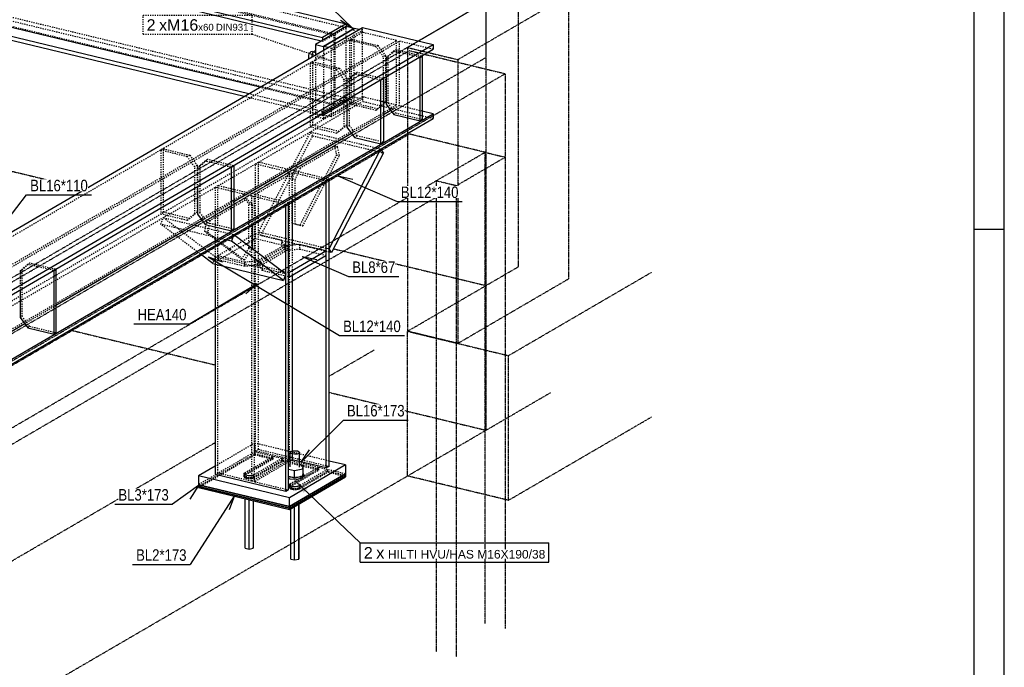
# Model space of a CAD drawing. Header units: millimetres. Extents: x 0 to 5940, y 0 to 4200.
# Tile 13 of 14: x 4299 to 5940, y 2240 to 3319. Entities that reach past the tile are written whole.
import ezdxf

# ---------------------------------------------------------------- set-up
doc = ezdxf.new("R2010")
doc.units = ezdxf.units.MM
doc.linetypes.add('DXK_LINE_DOT2', pattern=[3.9198, 1.9599, -1.9599])
doc.linetypes.add('DXK_LINE_DOT4', pattern=[0.9408, 0.4704, -0.4704])
doc.styles.add('Arial', font='ARIAL.TTF', dxfattribs={"height": 0.2})
doc.styles.add('Arial Narrow', font='ARIALN.TTF', dxfattribs={"height": 0.2})

# ---------------------------------------------------------------- blocks, each defined once
blk = doc.blocks.new('Unknown-3252056-1268')
at = {"color": 7, "linetype": 'Continuous'}
for p, q in [((5940, 0), (5940, 4200)), ((5890, 50), (5890, 4150)), ((5940, 2970), (5890, 2970))]:
    blk.add_line(p, q, dxfattribs=at)
blk = doc.blocks.new('Part-3252056-1314 - 1291')
at = {"color": 8, "linetype": 'DXK_LINE_DOT2'}
for p, q in [((4692.4, 3079.3), (4697, 3082)), ((4692.4, 2600.9), (4692.4, 3079.3)), ((4692.4, 3079.3), (4749, 3065.7)), ((4697, 2603.6), (4697, 3082)), ((4814.8, 3053.6), (4697, 3082)), ((4749, 3065.7), (4686.2, 3029.2)), ((4690.8, 3028.1), (4753.6, 3064.6)), ((4749, 2587.3), (4749, 3065.7)), ((4753.6, 3064.6), (4753.6, 3018)), ((4810.2, 3051), (4753.6, 3064.6)), ((4629.7, 3042.8), (4625.1, 3040.1)), ((4625.1, 3040.1), (4625.1, 2912.2)), ((4742.8, 3011.7), (4625.1, 3040.1)), ((4629.7, 2564.4), (4629.7, 3042.8)), ((4686.2, 3029.2), (4629.7, 3042.8)), ((4686.2, 2550.7), (4686.2, 3029.2)), ((4690.8, 2549.6), (4690.8, 3028.1)), ((4747.4, 3014.4), (4690.8, 3028.1)), ((4753.6, 2943.7), (4753.6, 2894)), ((4692.4, 2600.9), (4697, 2603.6)), ((4749, 2587.3), (4692.4, 2600.9)), ((4697, 2603.6), (4814.8, 2575.2)), ((4686.2, 2550.7), (4749, 2587.3)), ((4747.4, 2582.6), (4690.8, 2549.6)), ((4625.1, 2561.7), (4629.7, 2564.4)), ((4629.7, 2564.4), (4686.2, 2550.7)), ((4690.8, 2549.6), (4747.4, 2536))]:
    blk.add_line(p, q, dxfattribs=at)
at = {"color": 5, "linetype": 'Continuous'}
for p, q in [((4810.2, 3051), (4814.8, 3053.6)), ((4814.8, 2575.2), (4814.8, 3053.6)), ((4810.2, 2572.5), (4810.2, 3051)), ((4742.8, 3011.7), (4747.4, 3014.4)), ((4742.8, 2533.3), (4742.8, 3011.7)), ((4747.4, 2536), (4747.4, 3014.4)), ((4753.6, 3018), (4753.6, 2943.7)), ((4625.1, 2912.2), (4625.1, 2561.7)), ((4753.6, 2894), (4753.6, 2586.2)), ((4753.6, 2586.2), (4747.4, 2582.6)), ((4810.2, 2572.5), (4753.6, 2586.2)), ((4742.8, 2533.3), (4625.1, 2561.7)), ((4814.8, 2575.2), (4810.2, 2572.5)), ((4747.4, 2536), (4742.8, 2533.3))]:
    blk.add_line(p, q, dxfattribs=at)
blk = doc.blocks.new('Part-3252056-1316 - 1291')
at = {"color": 5, "linetype": 'Continuous'}
for p, q in [((2598.3, 1983.1), (4870.4, 3306.3)), ((4870.4, 3306.3), (4988.1, 3277.9)), ((2716, 1954.7), (4988.1, 3277.9)), ((2716, 1946.8), (4988.1, 3270.1)), ((4988.1, 3277.9), (4988.1, 3270.1)), ((4917.9, 3168.2), (4905.5, 3160.9)), ((4988.1, 3162.5), (4970, 3166.9)), ((2716, 1839.3), (4988.1, 3162.5)), ((2716, 1831.4), (4988.1, 3154.6)), ((4988.1, 3162.5), (4988.1, 3154.6)), ((4852.3, 3130), (4656.4, 3015.9)), ((4603.2, 2984.9), (4359.8, 2843.1)), ((4307.7, 2812.8), (3617, 2410.6))]:
    blk.add_line(p, q, dxfattribs=at)
at = {"color": 8, "linetype": 'DXK_LINE_DOT2'}
for p, q in [((2598.3, 1975.2), (4870.4, 3298.4)), ((4870.4, 3298.4), (4870.4, 3306.3)), ((4927, 3284.8), (4870.4, 3298.4)), ((2654.9, 1961.6), (4927, 3284.8)), ((2659.5, 1960.4), (4931.6, 3283.7)), ((4927, 3177.2), (4927, 3284.8)), ((4931.6, 3283.7), (4931.6, 3176.1)), ((4988.1, 3270.1), (4931.6, 3283.7)), ((4870.4, 3190.9), (2617.5, 1878.8)), ((4697, 3082), (4870.4, 3183)), ((4927, 3177.2), (4870.4, 3190.9)), ((4870.4, 3190.9), (4870.4, 3183)), ((4988.1, 3154.6), (4870.4, 3183)), ((2654.9, 1854), (4927, 3177.2)), ((4931.6, 3176.1), (4917.9, 3168.2)), ((4970, 3166.9), (4931.6, 3176.1)), ((4905.5, 3160.9), (4852.3, 3130)), ((4629.7, 3042.8), (4692.4, 3079.3)), ((2749.5, 1947.8), (4625.1, 3040.1)), ((4656.4, 3015.9), (4603.2, 2984.9)), ((4359.8, 2843.1), (4307.7, 2812.8))]:
    blk.add_line(p, q, dxfattribs=at)
blk = doc.blocks.new('Part-3252056-1317 - 1291')
at = {"color": 5, "linetype": 'Continuous'}
for p, q in [((2950.3, 3769), (4843.5, 3312.8)), ((2910.8, 3746), (4804, 3289.8)), ((4801.8, 3283.9), (2910.8, 3739.6)), ((4699.5, 3206.8), (2929.3, 3633.3)), ((4681, 3196), (2910.8, 3622.6)), ((4673.2, 3191.5), (2910.8, 3616.2)), ((4843.5, 3312.8), (4804, 3289.8)), ((4843.5, 3312.8), (4843.5, 3308.2)), ((4804, 3289.8), (4804, 3285.2))]:
    blk.add_line(p, q, dxfattribs=at)
at = {"color": 8, "linetype": 'DXK_LINE_DOT2'}
for p, q in [((2950.3, 3762.6), (4843.5, 3306.4)), ((2929.3, 3750.3), (4822.5, 3294.2)), ((2931.8, 3751.8), (4825, 3295.6)), ((2950.3, 3645.6), (4843.5, 3189.4)), ((2931.8, 3634.8), (4825, 3178.6)), ((2950.3, 3639.2), (4843.5, 3183)), ((4825, 3295.6), (4843.5, 3306.4)), ((4843.5, 3308.2), (4843.5, 3306.4)), ((4804, 3283.4), (4801.8, 3283.9)), ((4804, 3283.4), (4822.5, 3294.2)), ((4804, 3285.2), (4804, 3283.4)), ((4822.5, 3294.2), (4822.5, 3177.1)), ((4825, 3178.6), (4825, 3295.6)), ((4822.5, 3177.1), (4699.5, 3206.8)), ((4804, 3160), (4673.2, 3191.5)), ((4804, 3166.4), (4681, 3196)), ((4804, 3160), (4843.5, 3183)), ((4843.5, 3189.4), (4825, 3178.6)), ((4843.5, 3183), (4843.5, 3189.4)), ((4804, 3166.4), (4822.5, 3177.1)), ((4804, 3160), (4804, 3166.4))]:
    blk.add_line(p, q, dxfattribs=at)
blk = doc.blocks.new('Part-3252056-1349 - 1291')
at = {"color": 8, "linetype": 'DXK_LINE_DOT2'}
for p, q in [((4312.6, 2911.9), (4300, 2901)), ((4303.2, 2902.9), (4315.9, 2913.8)), ((4312.6, 2911.9), (4315.9, 2913.8)), ((4355.4, 2901.6), (4312.6, 2911.9)), ((4358.7, 2903.5), (4315.9, 2913.8)), ((4300, 2901), (4303.2, 2902.9)), ((4300, 2901), (4300, 2869.3)), ((4303.2, 2825), (4303.2, 2902.9)), ((4300, 2823.1), (4303.2, 2825)), ((4315.9, 2808.1), (4303.2, 2825)), ((4312.6, 2806.2), (4315.9, 2808.1)), ((4359.8, 2797.5), (4315.9, 2808.1))]:
    blk.add_line(p, q, dxfattribs=at)
at = {"color": 5, "linetype": 'Continuous'}
for p, q in [((4356.5, 2901.3), (4355.4, 2901.6)), ((4356.5, 2901.3), (4359.8, 2903.2)), ((4356.5, 2795.6), (4356.5, 2901.3)), ((4359.8, 2903.2), (4358.7, 2903.5)), ((4359.8, 2903.2), (4359.8, 2797.5)), ((4300, 2869.3), (4300, 2823.1)), ((4300, 2823.1), (4312.6, 2806.2)), ((4312.6, 2806.2), (4356.5, 2795.6)), ((4356.5, 2795.6), (4359.8, 2797.5))]:
    blk.add_line(p, q, dxfattribs=at)
blk = doc.blocks.new('Part-3252056-1395 - 1291')
at = {"color": 5, "linetype": 'Continuous'}
for p, q in [((4856.9, 3304.9), (4805.5, 3275)), ((4864.8, 3303), (4856.9, 3304.9)), ((4805.5, 3275), (4805.5, 3268.5)), ((4813.4, 3273.1), (4805.5, 3275))]:
    blk.add_line(p, q, dxfattribs=at)
at = {"color": 8, "linetype": 'DXK_LINE_DOT2'}
for p, q in [((4819, 3271.7), (4870.4, 3301.7)), ((4856.9, 3190.9), (4856.9, 3304.9)), ((4870.4, 3301.7), (4864.8, 3303)), ((4870.4, 3190.9), (4870.4, 3298.4)), ((4805.5, 3268.5), (4805.5, 3160.9)), ((4819, 3271.7), (4813.4, 3273.1)), ((4819, 3157.7), (4819, 3271.7)), ((4805.5, 3160.9), (4856.9, 3190.9)), ((4870.4, 3187.6), (4819, 3157.7)), ((4856.9, 3190.9), (4870.4, 3187.6)), ((4819, 3157.7), (4805.5, 3160.9))]:
    blk.add_line(p, q, dxfattribs=at)
blk = doc.blocks.new('Part-3252056-1396 - 1291')
at = {"color": 8, "linetype": 'DXK_LINE_DOT2'}
for p, q in [((4852.3, 3286.9), (4849, 3285.1)), ((4849, 3285.1), (4849, 3179.4)), ((4893, 3274.5), (4849, 3285.1)), ((4852.3, 3181.2), (4852.3, 3286.9)), ((4852.3, 3286.9), (4896.2, 3276.4)), ((4896.2, 3276.4), (4893, 3274.5)), ((4905.6, 3257.5), (4893, 3274.5)), ((4896.2, 3276.4), (4908.8, 3259.4)), ((4908.8, 3259.4), (4905.6, 3257.5)), ((4905.6, 3179.6), (4905.6, 3257.5)), ((4908.8, 3259.4), (4908.8, 3181.5)), ((4852.3, 3181.2), (4849, 3179.4)), ((4849, 3179.4), (4893, 3168.8)), ((4896.2, 3170.7), (4852.3, 3181.2)), ((4893, 3168.8), (4905.6, 3179.6)), ((4896.2, 3170.7), (4893, 3168.8)), ((4908.8, 3181.5), (4896.2, 3170.7)), ((4908.8, 3181.5), (4905.6, 3179.6))]:
    blk.add_line(p, q, dxfattribs=at)
blk = doc.blocks.new('Part-3252056-1397 - 1291')
at = {"color": 8, "linetype": 'DXK_LINE_DOT2'}
for p, q in [((4922.8, 3267.3), (4910.2, 3256.4)), ((4913.5, 3258.3), (4926.1, 3269.2)), ((4922.8, 3267.3), (4926.1, 3269.2)), ((4965.6, 3257), (4922.8, 3267.3)), ((4968.9, 3258.8), (4926.1, 3269.2)), ((4910.2, 3256.4), (4913.5, 3258.3)), ((4910.2, 3256.4), (4910.2, 3224.7)), ((4913.5, 3180.4), (4913.5, 3258.3)), ((4910.2, 3178.5), (4913.5, 3180.4)), ((4926.1, 3163.5), (4913.5, 3180.4)), ((4922.8, 3161.6), (4926.1, 3163.5)), ((4970, 3152.9), (4926.1, 3163.5))]:
    blk.add_line(p, q, dxfattribs=at)
at = {"color": 5, "linetype": 'Continuous'}
for p, q in [((4966.8, 3256.7), (4965.6, 3257)), ((4966.8, 3256.7), (4970, 3258.6)), ((4966.8, 3151), (4966.8, 3256.7)), ((4970, 3258.6), (4968.9, 3258.8)), ((4970, 3258.6), (4970, 3152.9)), ((4910.2, 3224.7), (4910.2, 3178.5)), ((4910.2, 3178.5), (4922.8, 3161.6)), ((4922.8, 3161.6), (4966.8, 3151)), ((4966.8, 3151), (4970, 3152.9))]:
    blk.add_line(p, q, dxfattribs=at)
blk = doc.blocks.new('Part-3252056-1398 - 1291')
at = {"color": 5, "linetype": 'Continuous'}
for p, q in [((4843.5, 3308.2), (4792.1, 3278.2)), ((4805.5, 3275), (4856.9, 3304.9)), ((4856.9, 3304.9), (4843.5, 3308.2)), ((4792.1, 3278.2), (4792.1, 3260.7)), ((4792.1, 3278.2), (4805.5, 3275)), ((4805.5, 3275), (4805.5, 3268.5))]:
    blk.add_line(p, q, dxfattribs=at)
at = {"color": 8, "linetype": 'DXK_LINE_DOT2'}
for p, q in [((4843.5, 3189.4), (4843.5, 3306.4)), ((4792.1, 3260.7), (4792.1, 3157.7)), ((4792.1, 3157.7), (4843.5, 3187.6)), ((4856.9, 3184.4), (4805.5, 3154.5)), ((4843.5, 3187.6), (4856.9, 3184.4)), ((4856.9, 3184.4), (4856.9, 3190.9)), ((4805.5, 3154.5), (4792.1, 3157.7)), ((4805.5, 3160.9), (4805.5, 3154.5))]:
    blk.add_line(p, q, dxfattribs=at)
blk = doc.blocks.new('Bolt-3252056-1399 - 1291')
at = {"color": 7, "linetype": 'Continuous'}
for p, q in [((4784.6, 3266.1), (4782.4, 3263.9)), ((4786.7, 3266.4), (4784.6, 3266.1)), ((4786, 3257.1), (4788.4, 3265.8)), ((4786.7, 3266.4), (4788.6, 3266)), ((4788.4, 3265.8), (4792.1, 3268)), ((4788.4, 3265.8), (4792.1, 3265)), ((4780.8, 3260.2), (4780.3, 3256.2)), ((4780.3, 3256.2), (4780.6, 3254)), ((4782.4, 3263.9), (4780.8, 3260.2))]:
    blk.add_line(p, q, dxfattribs=at)
blk = doc.blocks.new('Part-3252056-1411 - 1291')
at = {"color": 8, "linetype": 'DXK_LINE_DOT2'}
for p, q in [((4691, 2613.9), (4625.1, 2575.5)), ((4691, 2599.1), (4691, 2613.9)), ((4814.8, 2584.1), (4691, 2613.9)), ((4691, 2599.1), (4597.4, 2544.6)), ((4842.4, 2562.6), (4691, 2599.1))]:
    blk.add_line(p, q, dxfattribs=at)
at = {"color": 5, "linetype": 'Continuous'}
for p, q in [((4842.4, 2577.5), (4748.8, 2523)), ((4842.4, 2577.5), (4814.8, 2584.1)), ((4842.4, 2577.5), (4842.4, 2562.6)), ((4625.1, 2575.5), (4597.4, 2559.4)), ((4842.4, 2562.6), (4748.8, 2508.1)), ((4597.4, 2559.4), (4597.4, 2544.6)), ((4748.8, 2523), (4597.4, 2559.4)), ((4597.4, 2544.6), (4748.8, 2508.1)), ((4748.8, 2508.1), (4748.8, 2523))]:
    blk.add_line(p, q, dxfattribs=at)
blk = doc.blocks.new('Part-3252056-1412 - 1291')
at = {"color": 8, "linetype": 'DXK_LINE_DOT2'}
for p, q in [((4597.4, 2541.8), (4691, 2596.3)), ((4691, 2596.3), (4691, 2599.1)), ((4691, 2596.3), (4721.3, 2589)), ((4674.5, 2564.6), (4721.3, 2591.8)), ((4721.3, 2589), (4674.5, 2561.8)), ((4736.4, 2588.2), (4689.6, 2560.9)), ((4689.6, 2558.1), (4736.4, 2585.4)), ((4721.3, 2591.8), (4721.3, 2589)), ((4736.4, 2585.4), (4736.4, 2588.2)), ((4797, 2570.8), (4736.4, 2585.4)), ((4673.1, 2562.5), (4673.4, 2563.6)), ((4673.1, 2559.8), (4673.1, 2562.5)), ((4673.7, 2561.5), (4673.1, 2562.5)), ((4673.4, 2560.8), (4673.1, 2559.8)), ((4673.1, 2559.8), (4673.7, 2558.7)), ((4673.4, 2563.6), (4674.5, 2564.6)), ((4674.5, 2561.8), (4673.4, 2560.8)), ((4675.1, 2560.6), (4673.7, 2561.5)), ((4674.5, 2561.8), (4674.5, 2564.6)), ((4677.2, 2559.9), (4675.1, 2560.6)), ((4677.2, 2557.1), (4677.2, 2559.9)), ((4679.8, 2559.5), (4677.2, 2559.9)), ((4685.3, 2559.6), (4682.6, 2559.4)), ((4687.8, 2560.1), (4685.3, 2559.6)), ((4689.6, 2560.9), (4687.8, 2560.1)), ((4689.6, 2558.1), (4689.6, 2560.9)), ((4750.2, 2546.3), (4797, 2573.6)), ((4750.2, 2543.5), (4797, 2570.8)), ((4812.1, 2569.9), (4765.3, 2542.7)), ((4765.3, 2539.9), (4812.1, 2567.1)), ((4797, 2573.6), (4797, 2570.8)), ((4812.1, 2567.1), (4812.1, 2569.9)), ((4842.4, 2559.9), (4812.1, 2567.1)), ((4673.7, 2558.7), (4675.1, 2557.8)), ((4675.1, 2557.8), (4677.2, 2557.1)), ((4677.2, 2557.1), (4679.8, 2556.7)), ((4682.6, 2559.4), (4679.8, 2559.5)), ((4679.8, 2556.7), (4682.6, 2556.6)), ((4682.6, 2556.6), (4685.3, 2556.8)), ((4685.3, 2556.8), (4687.8, 2557.3)), ((4687.8, 2557.3), (4689.6, 2558.1)), ((4748.8, 2544.3), (4749.1, 2545.4)), ((4748.8, 2541.5), (4748.8, 2544.3)), ((4749.4, 2543.3), (4748.8, 2544.3)), ((4749.1, 2545.4), (4750.2, 2546.3)), ((4750.2, 2543.5), (4749.1, 2542.6)), ((4750.8, 2542.4), (4749.4, 2543.3)), ((4750.2, 2543.5), (4750.2, 2546.3)), ((4749.1, 2542.6), (4748.8, 2541.5)), ((4748.8, 2541.5), (4749.4, 2540.5)), ((4749.4, 2540.5), (4750.8, 2539.6)), ((4752.9, 2541.7), (4750.8, 2542.4)), ((4750.8, 2539.6), (4752.9, 2538.9)), ((4752.9, 2538.9), (4752.9, 2541.7)), ((4755.5, 2541.2), (4752.9, 2541.7)), ((4752.9, 2538.9), (4755.5, 2538.5)), ((4758.3, 2541.1), (4755.5, 2541.2)), ((4755.5, 2538.5), (4758.3, 2538.4)), ((4761, 2541.4), (4758.3, 2541.1)), ((4758.3, 2538.4), (4761, 2538.6)), ((4763.4, 2541.9), (4761, 2541.4)), ((4761, 2538.6), (4763.4, 2539.1)), ((4765.3, 2542.7), (4763.4, 2541.9)), ((4763.4, 2539.1), (4765.3, 2539.9)), ((4765.3, 2539.9), (4765.3, 2542.7))]:
    blk.add_line(p, q, dxfattribs=at)
at = {"color": 5, "linetype": 'Continuous'}
for p, q in [((4748.8, 2508.1), (4842.4, 2562.6)), ((4748.8, 2505.3), (4842.4, 2559.9)), ((4842.4, 2562.6), (4842.4, 2559.9)), ((4748.8, 2508.1), (4597.4, 2544.6)), ((4597.4, 2544.6), (4597.4, 2541.8)), ((4597.4, 2541.8), (4748.8, 2505.3)), ((4748.8, 2505.3), (4748.8, 2508.1))]:
    blk.add_line(p, q, dxfattribs=at)
blk = doc.blocks.new('Part-3252056-1413 - 1291')
at = {"color": 8, "linetype": 'DXK_LINE_DOT2'}
for p, q in [((4597.4, 2540), (4691, 2594.5)), ((4691, 2594.5), (4691, 2596.3)), ((4691, 2594.5), (4721.3, 2587.2)), ((4721.3, 2587.2), (4674.5, 2559.9)), ((4689.6, 2556.3), (4736.4, 2583.5)), ((4721.3, 2589), (4721.3, 2587.2)), ((4736.4, 2583.5), (4736.4, 2585.4)), ((4797, 2568.9), (4736.4, 2583.5)), ((4673.1, 2557.9), (4673.1, 2559.8)), ((4674.5, 2559.9), (4673.4, 2559)), ((4674.5, 2559.9), (4674.5, 2561.8)), ((4750.2, 2541.7), (4797, 2568.9)), ((4765.3, 2538), (4812.1, 2565.3)), ((4797, 2570.8), (4797, 2568.9)), ((4812.1, 2565.3), (4812.1, 2567.1)), ((4842.4, 2558), (4812.1, 2565.3)), ((4673.4, 2559), (4673.1, 2557.9)), ((4673.1, 2557.9), (4673.7, 2556.9)), ((4673.7, 2556.9), (4675.1, 2556)), ((4675.1, 2556), (4677.2, 2555.3)), ((4677.2, 2555.3), (4677.2, 2557.1)), ((4677.2, 2555.3), (4679.8, 2554.8)), ((4679.8, 2554.8), (4682.6, 2554.7)), ((4682.6, 2554.7), (4685.3, 2555)), ((4685.3, 2555), (4687.8, 2555.5)), ((4687.8, 2555.5), (4689.6, 2556.3)), ((4689.6, 2556.3), (4689.6, 2558.1)), ((4750.2, 2541.7), (4750.2, 2543.5)), ((4748.8, 2539.7), (4748.8, 2541.5)), ((4749.1, 2540.7), (4748.8, 2539.7)), ((4748.8, 2539.7), (4749.4, 2538.6)), ((4750.2, 2541.7), (4749.1, 2540.7)), ((4749.4, 2538.6), (4750.8, 2537.7)), ((4750.8, 2537.7), (4752.9, 2537)), ((4752.9, 2537), (4752.9, 2538.9)), ((4752.9, 2537), (4755.5, 2536.6)), ((4755.5, 2536.6), (4758.3, 2536.5)), ((4758.3, 2536.5), (4761, 2536.7)), ((4761, 2536.7), (4763.4, 2537.3)), ((4763.4, 2537.3), (4765.3, 2538)), ((4765.3, 2538), (4765.3, 2539.9))]:
    blk.add_line(p, q, dxfattribs=at)
at = {"color": 5, "linetype": 'Continuous'}
for p, q in [((4748.8, 2505.3), (4842.4, 2559.9)), ((4842.4, 2559.9), (4842.4, 2558)), ((4748.8, 2503.5), (4842.4, 2558)), ((4748.8, 2505.3), (4597.4, 2541.8)), ((4597.4, 2541.8), (4597.4, 2540)), ((4597.4, 2540), (4748.8, 2503.5)), ((4748.8, 2503.5), (4748.8, 2505.3))]:
    blk.add_line(p, q, dxfattribs=at)
blk = doc.blocks.new('Bolt-3252056-1414 - 1291')
at = {"color": 7, "linetype": 'Continuous'}
for p, q in [((4749.8, 2598.4), (4751, 2599.9)), ((4750.6, 2596.9), (4749.8, 2598.4)), ((4749.8, 2574.3), (4749.8, 2598.4)), ((4753.4, 2595.8), (4750.6, 2596.9)), ((4751, 2599.9), (4754.1, 2600.9)), ((4757.4, 2595.3), (4753.4, 2595.8)), ((4754.1, 2600.9), (4758.1, 2601.3)), ((4761.4, 2595.6), (4757.4, 2595.3)), ((4758.1, 2601.3), (4762.1, 2600.8)), ((4764.5, 2596.7), (4761.4, 2595.6)), ((4762.1, 2600.8), (4764.9, 2599.6)), ((4765.7, 2598.1), (4764.5, 2596.7)), ((4764.9, 2599.6), (4765.7, 2598.1)), ((4765.7, 2574), (4765.7, 2598.1)), ((4747.4, 2577.9), (4749.8, 2578.3)), ((4771.6, 2576.8), (4765.7, 2578.3)), ((4770.9, 2571), (4771.6, 2576.8)), ((4771.6, 2564.8), (4771.6, 2576.8)), ((4747.4, 2570.7), (4757, 2568.3)), ((4757, 2568.3), (4770.9, 2571)), ((4757, 2556.3), (4757, 2568.3)), ((4770.9, 2571), (4770.9, 2559)), ((4770.9, 2559), (4771.6, 2564.8)), ((4771, 2559.8), (4772.7, 2561.8)), ((4772.7, 2561.8), (4771.5, 2564)), ((4772.7, 2559.1), (4772.7, 2561.8)), ((4747.4, 2558.6), (4757, 2556.3)), ((4749.6, 2557.4), (4747.4, 2558.3)), ((4747.4, 2555.5), (4749.6, 2554.6)), ((4755.2, 2556.7), (4749.6, 2557.4)), ((4749.6, 2554.6), (4757, 2553.7)), ((4757, 2556.3), (4770.9, 2559)), ((4757, 2553.7), (4764.6, 2554.3)), ((4764.6, 2557.1), (4759, 2556.7)), ((4768.9, 2558.6), (4764.6, 2557.1)), ((4764.6, 2554.3), (4770.4, 2556.3)), ((4770.4, 2556.3), (4772.7, 2559.1)), ((4675.2, 2439), (4675.2, 2521.2)), ((4681.7, 2437.5), (4681.7, 2519.7)), ((4688.6, 2518), (4688.6, 2438.8)), ((4688.9, 2441.7), (4688.9, 2517.9)), ((4764.3, 2512.5), (4764.3, 2420.5)), ((4764.6, 2423.4), (4764.6, 2512.7)), ((4750.9, 2420.8), (4750.9, 2504.7)), ((4757.4, 2419.2), (4757.4, 2508.5)), ((4675.2, 2439), (4681.7, 2437.5)), ((4681.7, 2437.5), (4688.6, 2438.8)), ((4688.6, 2438.8), (4688.9, 2441.7)), ((4750.9, 2420.8), (4757.4, 2419.2)), ((4757.4, 2419.2), (4764.3, 2420.5)), ((4764.3, 2420.5), (4764.6, 2423.4))]:
    blk.add_line(p, q, dxfattribs=at)
blk = doc.blocks.new('Part-3252056-1420 - 1291')
at = {"color": 8, "linetype": 'DXK_LINE_DOT2'}
for p, q in [((4611.1, 2985.6), (4673.3, 3021.8)), ((4678.3, 3020.6), (4616.1, 2984.4)), ((4678.3, 3020.6), (4673.3, 3021.8)), ((4673.3, 3021.8), (4681.4, 3012.6)), ((4686.5, 3011.4), (4678.3, 3020.6)), ((4681.4, 3012.6), (4686.5, 3011.4)), ((4681.4, 2938.5), (4681.4, 3012.6)), ((4686.5, 3011.4), (4686.5, 2978.9)), ((4607.6, 2966.5), (4611.1, 2985.6)), ((4616.1, 2984.4), (4611.1, 2985.6)), ((4616.1, 2984.4), (4612.7, 2965.2)), ((4612.7, 2965.2), (4607.6, 2966.5)), ((4668.6, 2920.3), (4607.6, 2966.5)), ((4612.7, 2965.2), (4673.7, 2919.1)), ((4681.4, 2938.5), (4668.6, 2920.3)), ((4673.7, 2919.1), (4686.5, 2937.2)), ((4686.5, 2937.2), (4681.4, 2938.5)), ((4686.5, 2938.5), (4686.5, 2937.2)), ((4673.7, 2919.1), (4668.6, 2920.3))]:
    blk.add_line(p, q, dxfattribs=at)
at = {"color": 5, "linetype": 'Continuous'}
blk.add_line((4686.5, 2978.9), (4686.5, 2938.5), dxfattribs=at)
blk = doc.blocks.new('Part-3252056-1421 - 1291')
at = {"color": 8, "linetype": 'DXK_LINE_DOT2'}
for p, q in [((4534.5, 2978.6), (4538.5, 2989.7)), ((4625.1, 2924.2), (4538.5, 2989.7)), ((4538.5, 2989.7), (4656.3, 2961.3)), ((4600.4, 2928.8), (4534.5, 2978.6)), ((4641.6, 2952.8), (4534.5, 2978.6)), ((4625.1, 2924.2), (4621.1, 2913.1)), ((4742.8, 2895.8), (4625.1, 2924.2))]:
    blk.add_line(p, q, dxfattribs=at)
at = {"color": 5, "linetype": 'Continuous'}
for p, q in [((4656.3, 2961.3), (4652.3, 2950.2)), ((4656.3, 2961.3), (4742.8, 2895.8)), ((4652.3, 2950.2), (4641.6, 2952.8)), ((4738.8, 2884.7), (4652.3, 2950.2)), ((4621.1, 2913.1), (4600.4, 2928.8)), ((4621.1, 2913.1), (4738.8, 2884.7)), ((4742.8, 2895.8), (4738.8, 2884.7))]:
    blk.add_line(p, q, dxfattribs=at)
blk = doc.blocks.new('Part-3252056-1428 - 1291')
at = {"color": 8, "linetype": 'DXK_LINE_DOT2'}
for p, q in [((4761.5, 3073.2), (4823.7, 3109.4)), ((4828.7, 3108.2), (4766.5, 3072)), ((4823.7, 3109.4), (4827.1, 3094.3)), ((4823.7, 3109.4), (4828.7, 3108.2)), ((4832.2, 3093.1), (4828.7, 3108.2)), ((4827.1, 3094.3), (4766.1, 2977.1)), ((4771.2, 2975.9), (4832.2, 3093.1)), ((4827.1, 3094.3), (4832.2, 3093.1)), ((4753.4, 3054.5), (4761.5, 3073.2)), ((4766.5, 3072), (4758.4, 3053.3)), ((4761.5, 3073.2), (4766.5, 3072)), ((4753.4, 2980.4), (4753.4, 3054.5)), ((4753.4, 3054.5), (4758.4, 3053.3)), ((4758.4, 2979.1), (4758.4, 3053.3)), ((4753.4, 2980.4), (4753.6, 2980.3)), ((4753.4, 2980.4), (4753.6, 2980.3)), ((4753.6, 2980.3), (4766.1, 2977.1)), ((4753.6, 2980.3), (4758.4, 2979.1)), ((4758.4, 2979.1), (4771.2, 2975.9)), ((4766.1, 2977.1), (4771.2, 2975.9))]:
    blk.add_line(p, q, dxfattribs=at)
blk = doc.blocks.new('Part-3252056-1429 - 1291')
at = {"color": 8, "linetype": 'DXK_LINE_DOT2'}
for p, q in [((4783.6, 3132.4), (4697, 2966.1)), ((4701, 2959.7), (4787.6, 3126)), ((4787.6, 3126), (4783.6, 3132.4)), ((4783.6, 3132.4), (4901.3, 3104.1)), ((4787.6, 3126), (4905.3, 3097.6)), ((4701, 2959.7), (4697, 2966.1)), ((4697, 2966.1), (4814.8, 2937.7)), ((4814.8, 2932.3), (4701, 2959.7))]:
    blk.add_line(p, q, dxfattribs=at)
at = {"color": 5, "linetype": 'Continuous'}
for p, q in [((4814.8, 2937.7), (4901.3, 3104.1)), ((4905.3, 3097.6), (4901.3, 3104.1)), ((4905.3, 3097.6), (4818.8, 2931.3)), ((4818.8, 2931.3), (4814.8, 2937.7)), ((4818.8, 2931.3), (4814.8, 2932.3))]:
    blk.add_line(p, q, dxfattribs=at)
blk = doc.blocks.new('Part-3252056-1433 - 1291')
at = {"color": 8, "linetype": 'DXK_LINE_DOT2'}
for p, q in [((4538.7, 3104.3), (4534.3, 3101.8)), ((4534.3, 3101.8), (4534.3, 2996.1)), ((4578.3, 3091.2), (4534.3, 3101.8)), ((4538.7, 2998.6), (4538.7, 3104.3)), ((4538.7, 3104.3), (4582.6, 3093.7)), ((4582.6, 3093.7), (4578.3, 3091.2)), ((4590.9, 3074.3), (4578.3, 3091.2)), ((4582.6, 3093.7), (4595.2, 3076.8)), ((4595.2, 3076.8), (4590.9, 3074.3)), ((4590.9, 2996.4), (4590.9, 3074.3)), ((4595.2, 3076.8), (4595.2, 2998.9)), ((4538.7, 2998.6), (4534.3, 2996.1)), ((4534.3, 2996.1), (4578.3, 2985.5)), ((4582.6, 2988), (4538.7, 2998.6)), ((4578.3, 2985.5), (4590.9, 2996.4)), ((4582.6, 2988), (4578.3, 2985.5)), ((4595.2, 2998.9), (4582.6, 2988)), ((4595.2, 2998.9), (4590.9, 2996.4))]:
    blk.add_line(p, q, dxfattribs=at)
blk = doc.blocks.new('Part-3252056-1434 - 1291')
at = {"color": 8, "linetype": 'DXK_LINE_DOT2'}
for p, q in [((4599.9, 3075.7), (4612.5, 3086.5)), ((4612.5, 3086.5), (4608.1, 3084)), ((4655.3, 3076.2), (4612.5, 3086.5)), ((4608.1, 3084), (4595.5, 3073.1)), ((4599.9, 3075.7), (4595.5, 3073.1)), ((4595.5, 3073.1), (4595.5, 3041.4)), ((4599.9, 2997.8), (4599.9, 3075.7)), ((4651, 3073.7), (4608.1, 3084)), ((4599.9, 2997.8), (4595.5, 2995.3)), ((4612.5, 2980.8), (4599.9, 2997.8)), ((4612.5, 2980.8), (4608.1, 2978.3)), ((4656.4, 2970.2), (4612.5, 2980.8))]:
    blk.add_line(p, q, dxfattribs=at)
at = {"color": 5, "linetype": 'Continuous'}
for p, q in [((4652.1, 3073.4), (4651, 3073.7)), ((4656.4, 3075.9), (4652.1, 3073.4)), ((4652.1, 2967.7), (4652.1, 3073.4)), ((4656.4, 3075.9), (4655.3, 3076.2)), ((4656.4, 3075.9), (4656.4, 2970.2)), ((4595.5, 3041.4), (4595.5, 2995.3)), ((4595.5, 2995.3), (4608.1, 2978.3)), ((4608.1, 2978.3), (4652.1, 2967.7)), ((4656.4, 2970.2), (4652.1, 2967.7))]:
    blk.add_line(p, q, dxfattribs=at)
blk = doc.blocks.new('Part-3252056-1436 - 1291')
at = {"color": 8, "linetype": 'DXK_LINE_DOT2'}
for p, q in [((4787.7, 3249.4), (4783.4, 3246.8)), ((4787.7, 3143.7), (4787.7, 3249.4)), ((4787.7, 3249.4), (4831.7, 3238.8)), ((4783.4, 3246.8), (4783.4, 3141.1)), ((4827.3, 3236.2), (4783.4, 3246.8)), ((4831.7, 3238.8), (4827.3, 3236.2)), ((4840, 3219.3), (4827.3, 3236.2)), ((4831.7, 3238.8), (4844.3, 3221.8)), ((4844.3, 3221.8), (4840, 3219.3)), ((4840, 3141.4), (4840, 3219.3)), ((4844.3, 3221.8), (4844.3, 3143.9)), ((4787.7, 3143.7), (4783.4, 3141.1)), ((4783.4, 3141.1), (4827.3, 3130.6)), ((4831.7, 3133.1), (4787.7, 3143.7)), ((4827.3, 3130.6), (4840, 3141.4)), ((4844.3, 3143.9), (4831.7, 3133.1)), ((4844.3, 3143.9), (4840, 3141.4)), ((4831.7, 3133.1), (4827.3, 3130.6))]:
    blk.add_line(p, q, dxfattribs=at)
blk = doc.blocks.new('Part-3252056-1437 - 1291')
at = {"color": 8, "linetype": 'DXK_LINE_DOT2'}
for p, q in [((4857.2, 3229.1), (4844.6, 3218.2)), ((4848.9, 3220.7), (4844.6, 3218.2)), ((4844.6, 3218.2), (4844.6, 3186.5)), ((4848.9, 3220.7), (4861.5, 3231.6)), ((4848.9, 3142.8), (4848.9, 3220.7)), ((4861.5, 3231.6), (4857.2, 3229.1)), ((4900, 3218.7), (4857.2, 3229.1)), ((4904.3, 3221.3), (4861.5, 3231.6)), ((4848.9, 3142.8), (4844.6, 3140.3)), ((4861.5, 3125.9), (4848.9, 3142.8)), ((4861.5, 3125.9), (4857.2, 3123.4)), ((4905.5, 3115.3), (4861.5, 3125.9))]:
    blk.add_line(p, q, dxfattribs=at)
at = {"color": 5, "linetype": 'Continuous'}
for p, q in [((4901.1, 3218.5), (4900, 3218.7)), ((4905.5, 3221), (4901.1, 3218.5)), ((4901.1, 3112.8), (4901.1, 3218.5)), ((4905.5, 3221), (4904.3, 3221.3)), ((4905.5, 3221), (4905.5, 3115.3)), ((4844.6, 3186.5), (4844.6, 3140.3)), ((4844.6, 3140.3), (4857.2, 3123.4)), ((4857.2, 3123.4), (4901.1, 3112.8)), ((4905.5, 3115.3), (4901.1, 3112.8))]:
    blk.add_line(p, q, dxfattribs=at)
blk = doc.blocks.new('Part-3252056-1439 - 1291')
at = {"color": 8, "linetype": 'DXK_LINE_DOT2'}
for p, q in [((4691.9, 2962.5), (4630.2, 2926.5)), ((4630.2, 2919.1), (4691.9, 2955)), ((4735.8, 2951.9), (4691.9, 2962.5)), ((4691.9, 2962.5), (4691.9, 2955)), ((4691.9, 2955), (4735.8, 2944.4)), ((4694.9, 2917.6), (4740.3, 2944.1)), ((4740.3, 2944.1), (4735.8, 2951.9)), ((4735.8, 2951.9), (4735.8, 2944.4)), ((4735.8, 2944.4), (4740.3, 2936.7)), ((4740.3, 2944.1), (4740.3, 2936.7)), ((4630.2, 2926.5), (4674.1, 2915.9)), ((4630.2, 2926.5), (4630.2, 2919.1)), ((4694.9, 2910.2), (4740.3, 2936.7)), ((4674.1, 2908.5), (4630.2, 2919.1)), ((4674.1, 2915.9), (4694.9, 2917.6)), ((4674.1, 2915.9), (4674.1, 2908.5)), ((4694.9, 2910.2), (4674.1, 2908.5)), ((4694.9, 2917.6), (4694.9, 2910.2))]:
    blk.add_line(p, q, dxfattribs=at)
blk = doc.blocks.new('Part-3252056-1440 - 1291')
at = {"color": 8, "linetype": 'DXK_LINE_DOT2'}
for p, q in [((4744.9, 2943), (4699.5, 2916.5)), ((4747.4, 2943.2), (4744.9, 2943)), ((4744.9, 2943), (4744.9, 2935.6)), ((4744.9, 2935.6), (4765.7, 2937.3)), ((4765.7, 2944.7), (4765.7, 2937.3)), ((4765.7, 2937.3), (4809.6, 2926.7)), ((4699.5, 2909.1), (4744.9, 2935.6)), ((4699.5, 2916.5), (4704, 2908.8)), ((4699.5, 2916.5), (4699.5, 2909.1)), ((4704, 2901.3), (4699.5, 2909.1)), ((4747.4, 2898.3), (4704, 2908.8)), ((4704, 2908.8), (4704, 2901.3)), ((4747.4, 2890.9), (4704, 2901.3))]:
    blk.add_line(p, q, dxfattribs=at)
at = {"color": 5, "linetype": 'Continuous'}
for p, q in [((4765.7, 2944.7), (4747.4, 2943.2)), ((4809.6, 2934.1), (4765.7, 2944.7)), ((4747.9, 2898.2), (4809.6, 2934.1)), ((4747.9, 2890.7), (4809.6, 2926.7)), ((4809.6, 2934.1), (4809.6, 2926.7)), ((4747.9, 2898.2), (4747.4, 2898.3)), ((4747.9, 2890.7), (4747.4, 2890.9)), ((4747.9, 2898.2), (4747.9, 2890.7))]:
    blk.add_line(p, q, dxfattribs=at)
blk = doc.blocks.new('Part-3252056-4015 - 1291')
at = {"color": 4, "linetype": 'DXK_LINE_DOT4'}
for p, q in [((4814.8, 2725.4), (4890.3, 2769.4)), ((2655.8, 1225.7), (5184.6, 2698.5)), ((2867.2, 1591.2), (4625.1, 2614.9))]:
    blk.add_line(p, q, dxfattribs=at)
blk = doc.blocks.new('Part-3252056-4021 - 1291')
at = {"color": 4, "linetype": 'DXK_LINE_DOT4'}
for p, q in [((2855, 1909.6), (4948.5, 3128.9)), ((5074.7, 3098.5), (4948.5, 3128.9)), ((2981.1, 1879.2), (5074.7, 3098.5)), ((5074.7, 2313.2), (5074.7, 3098.5))]:
    blk.add_line(p, q, dxfattribs=at)
blk = doc.blocks.new('Part-3252056-4023 - 1291')
at = {"color": 6, "linetype": 'DXK_LINE_DOT4'}
for p, q in [((5027.2, 3043.1), (5108.3, 3090.4)), ((5108.3, 3090.4), (5108.3, 2305.1)), ((5027.2, 2257.8), (5027.2, 3043.1))]:
    blk.add_line(p, q, dxfattribs=at)
at = {"color": 4, "linetype": 'DXK_LINE_DOT4'}
for p, q in [((5074.7, 3098.5), (5108.3, 3090.4)), ((4993.5, 3051.2), (4993.5, 2265.9)), ((4993.5, 3051.2), (5027.2, 3043.1))]:
    blk.add_line(p, q, dxfattribs=at)
blk = doc.blocks.new('Part-3252056-4025 - 1291')
at = {"color": 4, "linetype": 'DXK_LINE_DOT4'}
for p, q in [((2855, 2048.7), (4948.5, 3268)), ((4948.5, 3268), (5108.3, 3229.5))]:
    blk.add_line(p, q, dxfattribs=at)
at = {"color": 6, "linetype": 'DXK_LINE_DOT4'}
for p, q in [((3014.8, 2010.2), (5108.3, 3229.5)), ((5108.3, 3229.5), (5108.3, 3090.4)), ((5027.2, 3043.1), (4102.1, 2504.4))]:
    blk.add_line(p, q, dxfattribs=at)
blk = doc.blocks.new('Part-3252056-4026 - 1291')
at = {"color": 4, "linetype": 'DXK_LINE_DOT4'}
for p, q in [((2759.4, 3434.8), (4408.7, 3037.4)), ((4822.1, 2937.8), (5076.4, 2876.5)), ((4945.5, 2800.3), (5076.4, 2876.5)), ((5076.4, 2635.4), (5076.4, 2876.5)), ((4383.4, 2802.4), (4625.1, 2744.2)), ((4945.5, 2559.2), (4945.5, 2800.3)), ((4945.5, 2800.3), (5113.7, 2759.7)), ((4814.8, 2698.5), (5076.4, 2635.4)), ((5113.7, 2518.7), (4945.5, 2559.2))]:
    blk.add_line(p, q, dxfattribs=at)
at = {"color": 6, "linetype": 'DXK_LINE_DOT4'}
for p, q in [((5113.7, 2759.7), (5352.8, 2899)), ((5113.7, 2518.7), (5113.7, 2759.7)), ((5113.7, 2518.7), (5352.8, 2657.9))]:
    blk.add_line(p, q, dxfattribs=at)
blk = doc.blocks.new('Part-3252056-4027 - 1291')
at = {"color": 4, "linetype": 'DXK_LINE_DOT4'}
for p, q in [((5076.4, 3349.4), (2804.4, 2026.1)), ((5076.4, 3256.7), (5076.4, 3349.4)), ((2804.4, 1933.4), (5076.4, 3256.7))]:
    blk.add_line(p, q, dxfattribs=at)
blk = doc.blocks.new('Part-3252056-4029 - 1291')
at = {"color": 4, "linetype": 'DXK_LINE_DOT4'}
for p, q in [((5130.5, 2908), (5130.5, 3380.9)), ((5076.4, 2876.5), (5076.4, 3349.4)), ((5076.4, 2876.5), (5130.5, 2908))]:
    blk.add_line(p, q, dxfattribs=at)
blk = doc.blocks.new('Part-3252056-4030 - 1291')
at = {"color": 4, "linetype": 'DXK_LINE_DOT4'}
for p, q in [((5130.5, 3380.9), (4945.5, 3273.1)), ((5214.6, 3360.6), (5130.5, 3380.9)), ((5214.6, 3360.6), (5029.6, 3252.9)), ((5214.6, 2887.8), (5214.6, 3360.6)), ((4945.5, 3273.1), (5029.6, 3252.9)), ((4945.5, 3273.1), (4945.5, 2800.3)), ((5029.6, 3252.9), (5029.6, 2780)), ((5214.6, 2887.8), (5029.6, 2780)), ((5029.6, 2780), (4945.5, 2800.3))]:
    blk.add_line(p, q, dxfattribs=at)
blk = doc.blocks.new('Mark-3252056-4317 - 1291')
at = {"linetype": 'Continuous'}
blk.add_hatch(color=7, dxfattribs=at).paths.add_polyline_path([(4772.3, 2531), (4757.8, 2551.9), (4779.3, 2538.2)])
at = {"color": 0}
blk.add_wipeout([(4887.5, 2421.6), (4887.5, 2441.6), (4872.7, 2441.6), (4872.7, 2421.6)], dxfattribs=at)
blk.add_wipeout([(4887.5, 2421.6), (4887.5, 2441.6), (4872.7, 2441.6), (4872.7, 2421.6)], dxfattribs=at)
at = {"color": 7, "linetype": 'Continuous'}
for p in [(4757.8, 2551.9), (4866.7, 2415.6)]:
    blk.add_line(p, (4866.7, 2447.6), dxfattribs=at)
at = {"color": 0}
blk.add_wipeout([(4906.8, 2421.6), (4906.8, 2441.6), (4893.5, 2441.6), (4893.5, 2421.6)], dxfattribs=at)
blk.add_wipeout([(4906.8, 2421.6), (4906.8, 2441.6), (4893.5, 2441.6), (4893.5, 2421.6)], dxfattribs=at)
at = {"color": 7, "linetype": 'Continuous'}
blk.add_line((4866.7, 2447.6), (5181.1, 2447.6), dxfattribs=at)
at = {"color": 96, "style": 'Arial'}
blk.add_text('2', height=19.1, dxfattribs=at).set_placement((4872.7, 2421.6))
at = {"color": 0}
blk.add_wipeout([(5175.1, 2421.6), (5175.1, 2436.6), (4912.8, 2436.6), (4912.8, 2421.6)], dxfattribs=at)
blk.add_wipeout([(5175.1, 2421.6), (5175.1, 2436.6), (4912.8, 2436.6), (4912.8, 2421.6)], dxfattribs=at)
at = {"color": 7, "linetype": 'Continuous'}
for p, q in [((5181.1, 2415.6), (5181.1, 2447.6)), ((4866.7, 2415.6), (5181.1, 2415.6))]:
    blk.add_line(p, q, dxfattribs=at)
at = {"color": 96, "style": 'Arial'}
for s, height, p in [('x', 19.1, (4893.5, 2421.6)), ('HILTI HVU/', 14.33, (4912.8, 2421.6)), ('HAS M16X190/38', 14.326, (5015, 2421.6))]:
    blk.add_text(s, height=height, dxfattribs=at).set_placement(p)
blk = doc.blocks.new('Mark-3252056-4514 - 1291')
at = {"color": 7, "linetype": 'Continuous'}
blk.add_line((4254.7, 2954.9), (4266, 2977.7), dxfattribs=at)
at = {"color": 0}
blk.add_wipeout([(4412.9, 3033.6), (4412.9, 3053.6), (4316.7, 3053.6), (4316.7, 3033.6)], dxfattribs=at)
blk.add_wipeout([(4412.9, 3033.6), (4412.9, 3053.6), (4316.7, 3053.6), (4316.7, 3033.6)], dxfattribs=at)
at = {"color": 7, "linetype": 'Continuous'}
for p, q in [((4254.7, 2954.9), (4310.7, 3027.6)), ((4310.7, 3027.6), (4418.9, 3027.6))]:
    blk.add_line(p, q, dxfattribs=at)
at = {"color": 7, "style": 'Arial Narrow'}
blk.add_text('BL16*110', height=19.09, dxfattribs=at).set_placement((4316.7, 3033.6))
blk = doc.blocks.new('Mark-3252056-4679 - 1291')
at = {"linetype": 'Continuous'}
blk.add_hatch(color=7, dxfattribs=at).paths.add_polyline_path([(4797, 3263.1), (4819.1, 3250.4), (4793.8, 3253.7)])
at = {"color": 0}
blk.add_wipeout([(4525.6, 3301.1), (4525.6, 3321.1), (4510.8, 3321.1), (4510.8, 3301.1)], dxfattribs=at)
blk.add_wipeout([(4525.6, 3301.1), (4525.6, 3321.1), (4510.8, 3321.1), (4510.8, 3301.1)], dxfattribs=at)
at = {"color": 7, "linetype": 'DXK_LINE_DOT2'}
blk.add_line((4504.8, 3295.1), (4504.8, 3327.1), dxfattribs=at)
at = {"color": 0}
blk.add_wipeout([(4567.2, 3301.1), (4567.2, 3321.1), (4531.6, 3321.1), (4531.6, 3301.1)], dxfattribs=at)
blk.add_wipeout([(4567.2, 3301.1), (4567.2, 3321.1), (4531.6, 3321.1), (4531.6, 3301.1)], dxfattribs=at)
at = {"color": 96, "style": 'Arial'}
blk.add_text('2', height=19.1, dxfattribs=at).set_placement((4510.8, 3301.1))
at = {"color": 0}
blk.add_wipeout([(4596.8, 3301.1), (4596.8, 3321.1), (4567.2, 3321.1), (4567.2, 3301.1)], dxfattribs=at)
blk.add_wipeout([(4596.8, 3301.1), (4596.8, 3321.1), (4567.2, 3321.1), (4567.2, 3301.1)], dxfattribs=at)
at = {"color": 7, "linetype": 'DXK_LINE_DOT2'}
blk.add_line((4504.8, 3327.1), (4686.5, 3327.1), dxfattribs=at)
at = {"color": 96, "style": 'Arial'}
blk.add_text('xM', height=19.1, dxfattribs=at).set_placement((4531.6, 3301.1))
at = {"color": 0}
blk.add_wipeout([(4604.8, 3301.1), (4604.8, 3313.1), (4596.8, 3313.1), (4596.8, 3301.1)], dxfattribs=at)
blk.add_wipeout([(4604.8, 3301.1), (4604.8, 3313.1), (4596.8, 3313.1), (4596.8, 3301.1)], dxfattribs=at)
at = {"color": 96, "style": 'Arial'}
blk.add_text('16', height=19.1, dxfattribs=at).set_placement((4567.2, 3301.1))
at = {"color": 0}
blk.add_wipeout([(4622.6, 3301.1), (4622.6, 3313.1), (4604.8, 3313.1), (4604.8, 3301.1)], dxfattribs=at)
blk.add_wipeout([(4622.6, 3301.1), (4622.6, 3313.1), (4604.8, 3313.1), (4604.8, 3301.1)], dxfattribs=at)
at = {"color": 96, "style": 'Arial'}
blk.add_text('x', height=11.5, dxfattribs=at).set_placement((4596.8, 3301.1))
at = {"color": 0}
blk.add_wipeout([(4653.8, 3301.1), (4653.8, 3313.1), (4626.2, 3313.1), (4626.2, 3301.1)], dxfattribs=at)
blk.add_wipeout([(4653.8, 3301.1), (4653.8, 3313.1), (4626.2, 3313.1), (4626.2, 3301.1)], dxfattribs=at)
at = {"color": 96, "style": 'Arial'}
blk.add_text('60', height=11.46, dxfattribs=at).set_placement((4604.8, 3301.1))
at = {"color": 0}
blk.add_wipeout([(4680.5, 3301.1), (4680.5, 3313.1), (4653.8, 3313.1), (4653.8, 3301.1)], dxfattribs=at)
blk.add_wipeout([(4680.5, 3301.1), (4680.5, 3313.1), (4653.8, 3313.1), (4653.8, 3301.1)], dxfattribs=at)
at = {"color": 7, "linetype": 'DXK_LINE_DOT2'}
for p, q in [((4686.5, 3295.1), (4686.5, 3327.1)), ((4504.8, 3295.1), (4686.5, 3295.1)), ((4819.1, 3250.4), (4686.5, 3295.1))]:
    blk.add_line(p, q, dxfattribs=at)
at = {"color": 96, "style": 'Arial'}
for s, p in [('DIN', (4626.2, 3301.1)), ('931', (4653.8, 3301.1))]:
    blk.add_text(s, height=11.46, dxfattribs=at).set_placement(p)
blk = doc.blocks.new('Mark-3252056-4577 - 1291')
at = {"color": 7, "linetype": 'Continuous'}
blk.add_line((4767.9, 2581.7), (4782, 2602.9), dxfattribs=at)
at = {"color": 0}
blk.add_wipeout([(4940.9, 2658.4), (4940.9, 2678.4), (4844.6, 2678.4), (4844.6, 2658.4)], dxfattribs=at)
blk.add_wipeout([(4940.9, 2658.4), (4940.9, 2678.4), (4844.6, 2678.4), (4844.6, 2658.4)], dxfattribs=at)
at = {"color": 7, "linetype": 'Continuous'}
for p, q in [((4767.9, 2581.7), (4838.6, 2652.4)), ((4838.6, 2652.4), (4946.9, 2652.4))]:
    blk.add_line(p, q, dxfattribs=at)
at = {"color": 7, "style": 'Arial Narrow'}
blk.add_text('BL16*173', height=19.09, dxfattribs=at).set_placement((4844.6, 2658.4))
blk = doc.blocks.new('Mark-3252056-4114 - 1291')
at = {"color": 7, "linetype": 'Continuous'}
blk.add_line((4695.1, 2879.6), (4676.3, 2862.4), dxfattribs=at)
at = {"color": 0}
blk.add_wipeout([(4577.3, 2818.5), (4577.3, 2838.5), (4495.7, 2838.5), (4495.7, 2818.5)], dxfattribs=at)
blk.add_wipeout([(4577.3, 2818.5), (4577.3, 2838.5), (4495.7, 2838.5), (4495.7, 2818.5)], dxfattribs=at)
at = {"color": 7, "linetype": 'Continuous'}
for p in [(4695.1, 2879.6), (4489.7, 2812.5)]:
    blk.add_line(p, (4583.3, 2812.5), dxfattribs=at)
at = {"color": 7, "style": 'Arial Narrow'}
blk.add_text('HEA140', height=19.09, dxfattribs=at).set_placement((4495.7, 2818.5))
blk = doc.blocks.new('Mark-3252056-4613 - 1291')
at = {"color": 7, "linetype": 'Continuous'}
blk.add_line((4829.6, 3059.3), (4854.5, 3054), dxfattribs=at)
at = {"color": 0}
blk.add_wipeout([(5030.7, 3022.4), (5030.7, 3042.4), (4934.4, 3042.4), (4934.4, 3022.4)], dxfattribs=at)
blk.add_wipeout([(5030.7, 3022.4), (5030.7, 3042.4), (4934.4, 3042.4), (4934.4, 3022.4)], dxfattribs=at)
at = {"color": 7, "linetype": 'Continuous'}
for p, q in [((4829.6, 3059.3), (4928.4, 3016.4)), ((4928.4, 3016.4), (5036.7, 3016.4))]:
    blk.add_line(p, q, dxfattribs=at)
at = {"color": 7, "style": 'Arial Narrow'}
blk.add_text('BL12*140', height=19.09, dxfattribs=at).set_placement((4934.4, 3022.4))
blk = doc.blocks.new('Mark-3252056-4562 - 1291')
at = {"color": 7, "linetype": 'Continuous'}
blk.add_line((4855.1, 3304.5), (4833.7, 3318.3), dxfattribs=at)
at = {"color": 0}
blk.add_wipeout([(4767.9, 3389.3), (4767.9, 3409.3), (4683.9, 3409.3), (4683.9, 3389.3)], dxfattribs=at)
blk.add_wipeout([(4767.9, 3389.3), (4767.9, 3409.3), (4683.9, 3409.3), (4683.9, 3389.3)], dxfattribs=at)
at = {"color": 7, "linetype": 'Continuous'}
for p in [(4677.9, 3383.3), (4855.1, 3304.5)]:
    blk.add_line(p, (4773.9, 3383.3), dxfattribs=at)
at = {"color": 7, "style": 'Arial Narrow'}
blk.add_text('BL16*95', height=19.09, dxfattribs=at).set_placement((4683.9, 3389.3))
blk = doc.blocks.new('Mark-3252056-4580 - 1291')
at = {"color": 7, "linetype": 'Continuous'}
blk.add_line((4657.5, 2526.4), (4648.1, 2502.7), dxfattribs=at)
at = {"color": 0}
blk.add_wipeout([(4577.4, 2417.9), (4577.4, 2437.9), (4493.3, 2437.9), (4493.3, 2417.9)], dxfattribs=at)
blk.add_wipeout([(4577.4, 2417.9), (4577.4, 2437.9), (4493.3, 2437.9), (4493.3, 2417.9)], dxfattribs=at)
at = {"color": 7, "linetype": 'Continuous'}
for p in [(4657.5, 2526.4), (4487.3, 2411.9)]:
    blk.add_line(p, (4583.4, 2411.9), dxfattribs=at)
at = {"color": 7, "style": 'Arial Narrow'}
blk.add_text('BL2*173', height=19.09, dxfattribs=at).set_placement((4493.3, 2417.9))
blk = doc.blocks.new('Mark-3252056-4589 - 1291')
at = {"color": 7, "linetype": 'Continuous'}
blk.add_line((4613.4, 2924.6), (4637.4, 2916), dxfattribs=at)
at = {"color": 0}
blk.add_wipeout([(4934.5, 2799), (4934.5, 2819), (4838.2, 2819), (4838.2, 2799)], dxfattribs=at)
blk.add_wipeout([(4934.5, 2799), (4934.5, 2819), (4838.2, 2819), (4838.2, 2799)], dxfattribs=at)
at = {"color": 7, "linetype": 'Continuous'}
for p, q in [((4613.4, 2924.6), (4832.2, 2793)), ((4832.2, 2793), (4940.5, 2793))]:
    blk.add_line(p, q, dxfattribs=at)
at = {"color": 7, "style": 'Arial Narrow'}
blk.add_text('BL12*140', height=19.09, dxfattribs=at).set_placement((4838.2, 2799))
blk = doc.blocks.new('Mark-3252056-4625 - 1291')
at = {"color": 7, "linetype": 'Continuous'}
blk.add_line((4769.8, 2925.1), (4794.7, 2919.7), dxfattribs=at)
at = {"color": 0}
blk.add_wipeout([(4925.3, 2897.5), (4925.3, 2917.5), (4853.4, 2917.5), (4853.4, 2897.5)], dxfattribs=at)
blk.add_wipeout([(4925.3, 2897.5), (4925.3, 2917.5), (4853.4, 2917.5), (4853.4, 2897.5)], dxfattribs=at)
at = {"color": 7, "linetype": 'Continuous'}
for p, q in [((4769.8, 2925.1), (4847.4, 2891.5)), ((4847.4, 2891.5), (4931.3, 2891.5))]:
    blk.add_line(p, q, dxfattribs=at)
at = {"color": 7, "style": 'Arial Narrow'}
blk.add_text('BL8*67', height=19.09, dxfattribs=at).set_placement((4853.4, 2897.5))
blk = doc.blocks.new('Mark-3252056-5340 - 1291')
at = {"color": 7, "linetype": 'Continuous'}
blk.add_line((4597.4, 2543.2), (4582.9, 2520.6), dxfattribs=at)
at = {"color": 0, "linetype": 'Continuous'}
blk.add_wipeout([(4547.9, 2518.2), (4547.9, 2538.2), (4463.8, 2538.2), (4463.8, 2518.2)], dxfattribs=at)
blk.add_wipeout([(4547.9, 2518.2), (4547.9, 2538.2), (4463.8, 2538.2), (4463.8, 2518.2)], dxfattribs=at)
at = {"color": 7, "linetype": 'Continuous'}
for p in [(4597.4, 2543.2), (4457.8, 2512.2)]:
    blk.add_line(p, (4553.9, 2512.2), dxfattribs=at)
at = {"color": 7, "linetype": 'Continuous', "style": 'Arial Narrow'}
blk.add_text('BL3*173', height=19.09, dxfattribs=at).set_placement((4463.8, 2518.2))

msp = doc.modelspace()

# ---------------------------------------------------------------- block references
for name in ['Unknown-3252056-1268', 'Part-3252056-4029 - 1291', 'Part-3252056-4027 - 1291', 'Part-3252056-1317 - 1291', 'Part-3252056-4026 - 1291', 'Part-3252056-4030 - 1291', 'Part-3252056-1316 - 1291', 'Part-3252056-1398 - 1291', 'Part-3252056-1395 - 1291', 'Part-3252056-1396 - 1291', 'Part-3252056-4025 - 1291', 'Bolt-3252056-1399 - 1291', 'Part-3252056-1397 - 1291', 'Part-3252056-1436 - 1291', 'Part-3252056-1437 - 1291', 'Part-3252056-4021 - 1291', 'Part-3252056-1429 - 1291', 'Part-3252056-1433 - 1291', 'Part-3252056-1428 - 1291', 'Part-3252056-1434 - 1291', 'Part-3252056-4023 - 1291', 'Part-3252056-1314 - 1291', 'Part-3252056-1420 - 1291', 'Part-3252056-1421 - 1291', 'Part-3252056-1439 - 1291', 'Part-3252056-1440 - 1291', 'Part-3252056-1349 - 1291', 'Part-3252056-4015 - 1291', 'Part-3252056-1411 - 1291', 'Part-3252056-1412 - 1291', 'Part-3252056-1413 - 1291', 'Bolt-3252056-1414 - 1291']:
    msp.add_blockref(name, (0, 0))

# ---------------------------------------------------------------- next in the draw order: block references
for name in ['Mark-3252056-4679 - 1291', 'Mark-3252056-4514 - 1291', 'Mark-3252056-4613 - 1291', 'Mark-3252056-4114 - 1291', 'Mark-3252056-4577 - 1291', 'Mark-3252056-4317 - 1291', 'Mark-3252056-4580 - 1291']:
    msp.add_blockref(name, (0, 0))

# ---------------------------------------------------------------- next in the draw order: block references
for name in ['Mark-3252056-4562 - 1291', 'Mark-3252056-4589 - 1291', 'Mark-3252056-5340 - 1291']:
    msp.add_blockref(name, (0, 0))

# ---------------------------------------------------------------- next in the draw order: block references
msp.add_blockref('Mark-3252056-4625 - 1291', (0, 0))

doc.saveas('drawing.dxf')
